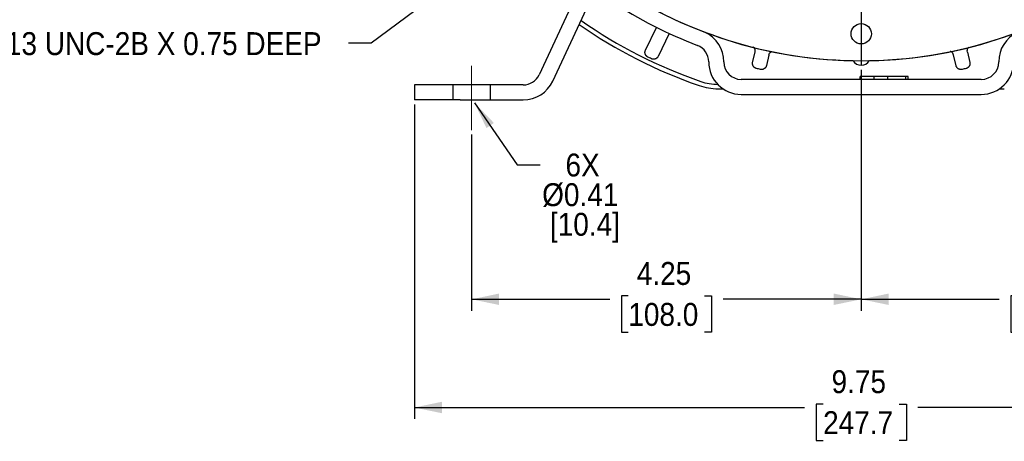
# Model space of a CAD drawing. Header units: inches. Extents: x 1.5 to 80, y 0 to 40.
# Tile 6 of 14: x 51.4 to 62.1, y 20.9 to 25.5. Entities that reach past the tile are written whole.
import ezdxf

# ---------------------------------------------------------------- set-up
doc = ezdxf.new("R2010")
doc.units = ezdxf.units.IN
doc.header["$MEASUREMENT"] = 0
for name, pattern in [('SLD-Center', [1.45, 0.7, -0.25, 0.25, -0.25]), ('SLD-Dashed', [0.45, 0.3, -0.15]), ('SLD-Solid', [0])]:
    doc.linetypes.add(name, pattern=pattern)
doc.layers.add('HIDDEN', color=104, linetype='SLD-Dashed')
doc.layers.add('SLD-0', color=7, linetype='Continuous')
doc.styles.add('SLDTEXTSTYLE0', font='GOTHIC.TTF', dxfattribs={"width": 0.913})
doc.styles.get("Standard").update_dxf_attribs({"font": 'GOTHIC.TTF'})
doc.dimstyles.new('SLDDIMSTYLE2', dxfattribs={"dimtxt": 0.25, "dimasz": 0.3, "dimexe": 0, "dimexo": 0.0625, "dimgap": 0.0625, "dimtad": 0, "dimtih": 1, "dimtoh": 1, "dimrnd": 1e-09, "dimzin": 12, "dimdsep": 46, "dimtxsty": 'SLDTEXTSTYLE0', "dimsah": 1, "dimcen": 0.09, "dimadec": 0, "dimazin": 3, "dimtfac": 1, "dimtofl": 0, "dimtmove": 0, "dimatfit": 3, "dimfxl": 0, "dimfrac": 2, "dimtolj": 1, "dimtzin": 12, "dimarcsym": 0})
doc.dimstyles.new('SLDDIMSTYLE3', dxfattribs={"dimtxt": 0.18, "dimasz": 0.3, "dimexe": 0, "dimexo": 0.0625, "dimgap": 0, "dimtad": 0, "dimtih": 1, "dimtoh": 1, "dimdec": 0, "dimrnd": 1e-09, "dimzin": 0, "dimdsep": 46, "dimtxsty": 'Standard', "dimsah": 1, "dimcen": 0.09, "dimadec": 0, "dimazin": 0, "dimtfac": 0.3, "dimtdec": 0, "dimtofl": 0, "dimtmove": 0, "dimatfit": 3, "dimfxl": 0, "dimfrac": 2, "dimtolj": 1, "dimtzin": 0, "dimarcsym": 0})
doc.dimstyles.new('SLDDIMSTYLE5', dxfattribs={"dimtxt": 0.25, "dimasz": 0.3, "dimexe": 0, "dimexo": 0.0625, "dimgap": 0.0625, "dimtad": 0, "dimtih": 1, "dimtoh": 1, "dimdec": 4, "dimzin": 4, "dimdsep": 46, "dimtxsty": 'SLDTEXTSTYLE0', "dimsah": 1, "dimcen": 0.09, "dimazin": 1, "dimtfac": 1, "dimtofl": 0, "dimtmove": 0, "dimatfit": 3, "dimfxl": 0, "dimfrac": 2, "dimtolj": 1, "dimtzin": 12, "dimarcsym": 0})
doc.dimstyles.new('SLDDIMSTYLE6', dxfattribs={"dimtxt": 0.25, "dimasz": 0.3, "dimexe": 0, "dimexo": 0.0625, "dimgap": 0.0625, "dimtad": 0, "dimtih": 1, "dimtoh": 1, "dimrnd": 1e-09, "dimzin": 12, "dimdsep": 46, "dimtxsty": 'SLDTEXTSTYLE0', "dimsah": 1, "dimcen": 0, "dimadec": 0, "dimazin": 3, "dimtfac": 1, "dimtofl": 0, "dimtmove": 0, "dimatfit": 3, "dimfxl": 0, "dimfrac": 2, "dimtolj": 1, "dimtzin": 12, "dimarcsym": 0})

# ---------------------------------------------------------------- blocks, each defined once
blk = doc.blocks.new('_D_13')
at = {"layer": 'SLD-0'}
for p, q in [((60.577, 24.958), (60.577, 22.33)), ((64.827, 24.252), (64.827, 22.33)), ((60.577, 22.455), (62.083, 22.455)), ((62.286, 22.492), (62.21, 22.492)), ((62.21, 22.492), (62.21, 22.095)), ((63.117, 22.492), (63.194, 22.492)), ((63.194, 22.492), (63.194, 22.095)), ((64.827, 22.455), (63.32, 22.455)), ((62.21, 22.095), (62.286, 22.095)), ((63.194, 22.095), (63.117, 22.095))]:
    blk.add_line(p, q, dxfattribs=at)
for points in [[(60.577, 22.455), (60.877, 22.393), (60.877, 22.518)], [(64.827, 22.455), (64.527, 22.518), (64.527, 22.393)]]:
    blk.add_solid(points, dxfattribs=at)
at = {"layer": 'SLD-0', "char_height": 0.25, "attachment_point": 1, "style": 'SLDTEXTSTYLE0'}
for s, insert in [('4.25', (62.378, 22.862)), ('108.0', (62.286, 22.415))]:
    blk.add_mtext(s, dxfattribs=dict(at, insert=insert))
blk = doc.blocks.new('_D_14')
at = {"layer": 'SLD-0'}
for p, q in [((60.577, 24.958), (60.577, 22.33)), ((56.327, 24.252), (56.327, 22.33)), ((56.327, 22.455), (57.833, 22.455)), ((58.036, 22.492), (57.96, 22.492)), ((57.96, 22.492), (57.96, 22.095)), ((58.867, 22.492), (58.944, 22.492)), ((58.944, 22.492), (58.944, 22.095)), ((60.577, 22.455), (59.07, 22.455)), ((57.96, 22.095), (58.036, 22.095)), ((58.944, 22.095), (58.867, 22.095))]:
    blk.add_line(p, q, dxfattribs=at)
for points in [[(56.327, 22.455), (56.627, 22.393), (56.627, 22.518)], [(60.577, 22.455), (60.277, 22.518), (60.277, 22.393)]]:
    blk.add_solid(points, dxfattribs=at)
at = {"layer": 'SLD-0', "char_height": 0.25, "attachment_point": 1, "style": 'SLDTEXTSTYLE0'}
for s, insert in [('4.25', (58.128, 22.862)), ('108.0', (58.036, 22.415))]:
    blk.add_mtext(s, dxfattribs=dict(at, insert=insert))
blk = doc.blocks.new('_D_16')
at = {"layer": 'SLD-0'}
for p, q in [((60.577, 34.807), (60.577, 36.694)), ((57.978, 32.481), (55.76, 34.699))]:
    blk.add_line(p, q, dxfattribs=at)
for start, end in [(90, 103.6524), (120.1718, 135)]:
    blk.add_arc((60.577, 29.882), 6.686, start, end, dxfattribs=at)
for points in [[(60.577, 36.569), (60.275, 36.624), (60.278, 36.499)], [(55.849, 34.61), (56.109, 34.772), (56.022, 34.863)]]:
    blk.add_solid(points, dxfattribs=at)
at = {"layer": 'SLD-0', "char_height": 0.25, "attachment_point": 1, "style": 'SLDTEXTSTYLE0'}
for s, insert in [('45.00°', (57.536, 36.379)), ('EQ. SPACED', (57.037, 35.982))]:
    blk.add_mtext(s, dxfattribs=dict(at, insert=insert))
blk = doc.blocks.new('_D_18')
at = {"layer": 'SLD-0'}
for p, q in [((55.702, 24.581), (55.702, 21.149)), ((65.452, 24.581), (65.452, 21.149)), ((55.702, 21.274), (59.958, 21.274)), ((60.161, 21.311), (60.085, 21.311)), ((60.085, 21.311), (60.085, 20.914)), ((60.992, 21.311), (61.069, 21.311)), ((61.069, 21.311), (61.069, 20.914)), ((65.452, 21.274), (61.195, 21.274)), ((60.085, 20.914), (60.161, 20.914)), ((61.069, 20.914), (60.992, 20.914))]:
    blk.add_line(p, q, dxfattribs=at)
for points in [[(55.702, 21.274), (56.002, 21.212), (56.002, 21.337)], [(65.452, 21.274), (65.152, 21.337), (65.152, 21.212)]]:
    blk.add_solid(points, dxfattribs=at)
at = {"layer": 'SLD-0', "char_height": 0.25, "attachment_point": 1, "style": 'SLDTEXTSTYLE0'}
for s, insert in [('9.75', (60.253, 21.681)), ('247.7', (60.161, 21.234))]:
    blk.add_mtext(s, dxfattribs=dict(at, insert=insert))
blk = doc.blocks.new('_D_22')
at = {"layer": 'SLD-0'}
for p, q in [((57.813, 27.17), (55.232, 25.249)), ((55.232, 25.249), (54.982, 25.249))]:
    blk.add_line(p, q, dxfattribs=at)
blk.add_solid([(57.813, 27.17), (57.535, 27.041), (57.61, 26.941)], dxfattribs=at)
at = {"layer": 'SLD-0', "insert": (50.262, 25.37), "char_height": 0.25, "attachment_point": 1, "style": 'SLDTEXTSTYLE0'}
blk.add_mtext('4X 1/2-13 UNC-2B X 0.75 DEEP', dxfattribs=at)
blk = doc.blocks.new('_D_26')
at = {"layer": 'SLD-0'}
for p, q in [((60.722, 36.381), (68.851, 36.381)), ((68.726, 36.381), (68.726, 30.917)), ((68.31, 30.543), (68.234, 30.543)), ((68.234, 30.543), (68.234, 30.146)), ((69.141, 30.543), (69.217, 30.543)), ((69.217, 30.543), (69.217, 30.146)), ((68.234, 30.146), (68.31, 30.146)), ((68.726, 24.631), (68.726, 30.095)), ((69.217, 30.146), (69.141, 30.146)), ((65.502, 24.631), (68.851, 24.631))]:
    blk.add_line(p, q, dxfattribs=at)
for points in [[(68.726, 36.381), (68.663, 36.081), (68.788, 36.081)], [(68.726, 24.631), (68.788, 24.931), (68.663, 24.931)]]:
    blk.add_solid(points, dxfattribs=at)
at = {"layer": 'SLD-0', "char_height": 0.25, "attachment_point": 1, "style": 'SLDTEXTSTYLE0'}
for s, insert in [('11.75', (68.31, 30.913)), ('298.5', (68.31, 30.465))]:
    blk.add_mtext(s, dxfattribs=dict(at, insert=insert))
blk = doc.blocks.new('SW_NOTE_4')
at = {"layer": 'SLD-0', "color": 0, "char_height": 0.25, "attachment_point": 1, "style": 'SLDTEXTSTYLE0'}
for s, insert in [('   6X ', (0.023, 0.122)), ('Ø0.41 ', (0.023, -0.202)), (' [10.4]', (0.023, -0.525))]:
    blk.add_mtext(s, dxfattribs=dict(at, insert=insert))
blk = doc.blocks.new('SW_CENTERMARKSYMBOL_5')
at = {"layer": 'SLD-0', "color": 0}
for p, q in [((0, 0.2), (0, 4.875)), ((-0.2, 0), (-4.875, 0)), ((0, 0), (-0.1, 0)), ((0, 0), (0, 0.1)), ((0, 0), (0, -0.1)), ((0, 0), (0.1, 0)), ((0.2, 0), (4.875, 0)), ((0, -0.2), (0, -4.875))]:
    blk.add_line(p, q, dxfattribs=at)

msp = doc.modelspace()

# ---------------------------------------------------------------- linework, layer by layer
at = {"color": 40, "linetype": 'SLD-Center', "lineweight": 18}
msp.add_line((56.32672, 24.30163), (56.32672, 25.13014), dxfattribs=at)
at = {"layer": 'HIDDEN'}
for p, q in [((56.12172, 24.79789), (56.12172, 24.63389)), ((56.53172, 24.63389), (56.53172, 24.79789))]:
    msp.add_line(p, q, dxfattribs=at)
at = {"layer": 'SLD-0', "linetype": 'SLD-Solid', "lineweight": 25}
for p, q in [((57.43017, 25.69328), (57.0624, 24.90459)), ((57.21103, 24.83528), (57.5788, 25.62397)), ((58.22298, 25.17223), (58.34347, 25.42244)), ((58.4822, 25.35561), (58.36171, 25.10542)), ((59.3924, 25.03955), (59.41829, 25.15295)), ((61.73516, 25.15295), (61.76104, 25.03955)), ((58.91272, 25.04779), (58.91272, 25.04489)), ((59.07672, 25.04489), (59.07672, 25.04779)), ((59.56841, 25.11868), (59.54253, 25.00528)), ((61.61092, 25.00528), (61.58503, 25.11868)), ((62.07672, 25.04779), (62.07672, 25.04489)), ((61.88672, 24.85489), (59.26672, 24.85489)), ((60.5639, 24.85489), (60.5639, 24.88489)), ((60.71705, 24.85489), (60.71705, 24.88489)), ((60.84299, 24.88489), (60.82652, 24.88489)), ((60.86519, 24.85489), (60.86519, 24.88489)), ((61.0624, 24.88489), (60.86519, 24.88489)), ((61.0624, 24.85489), (61.0624, 24.88489)), ((61.08954, 24.88489), (61.0624, 24.88489)), ((61.08954, 24.85489), (61.08954, 24.88489)), ((55.70172, 24.79489), (55.70172, 24.63089)), ((56.20172, 24.79489), (55.70172, 24.79489)), ((56.8902, 24.79489), (56.20172, 24.79489)), ((59.0159, 24.75239), (59.06733, 24.75239)), ((62.08612, 24.75239), (62.13755, 24.75239)), ((56.20172, 24.63089), (55.70172, 24.63089)), ((56.20172, 24.63089), (56.8902, 24.63089)), ((59.26672, 24.69089), (61.88672, 24.69089))]:
    msp.add_line(p, q, dxfattribs=at)
msp.add_circle((60.57672, 25.35239), 0.1105, dxfattribs=at)
for centre, radius, start, end in [((60.57672, 29.88239), 4.824, 271.069013, 308.871545), ((60.57672, 29.88239), 4.825, 233.66975, 306.33025), ((60.57672, 29.88239), 4.824, 233.726362, 268.930987), ((60.57672, 29.88089), 4.9865, 236.915538, 249.012942), ((60.57672, 29.88239), 5.345, 235.117514, 250.870918), ((60.57672, 29.88239), 5.393, 235.206344, 250.870918), ((58.72272, 25.04779), 0.354, 0, 64.658937), ((62.43072, 25.04779), 0.354, 115.341063, 180), ((58.72272, 25.04779), 0.19, 0, 69.012942), ((59.26672, 25.04489), 0.354, 180, 270), ((59.26672, 25.04489), 0.19, 180, 270), ((60.57672, 25.11347), 0.10508, 211.077117, 328.922883), ((61.88672, 25.04489), 0.19, 270, 0), ((61.88672, 25.04489), 0.354, 270, 0), ((56.8902, 24.98489), 0.19, 270, 335), ((56.8902, 24.98489), 0.354, 270, 335), ((59.0159, 25.38239), 0.582, 250.870918, 270), ((59.0159, 25.38239), 0.63, 250.870918, 270)]:
    msp.add_arc(centre, radius, start, end, dxfattribs=at)
for points, knots in [([(58.24844, 25.09893), (58.24703, 25.09966), (58.2442, 25.10112), (58.2402, 25.10379), (58.2364, 25.10679), (58.23288, 25.11014), (58.22966, 25.11378), (58.2268, 25.11767), (58.22431, 25.12176), (58.22221, 25.12598), (58.22022, 25.13104), (58.21847, 25.13732), (58.2174, 25.14516), (58.21757, 25.15391), (58.2192, 25.16322), (58.2217, 25.16918), (58.22298, 25.17223)], [0, 0, 0, 0, 0.05515366, 0.11098933, 0.16727226, 0.22375515, 0.28018424, 0.33630566, 0.39187193, 0.44664798, 0.50041638, 0.58109153, 0.67320297, 0.77528636, 0.88515789, 1, 1, 1, 1]), ([(59.41829, 25.15295), (59.41912, 25.16063), (59.42077, 25.17597), (59.41346, 25.19673), (59.40388, 25.20592), (59.39986, 25.20978)], [0, 0, 0, 0, 0.36800967, 0.734803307, 1, 1, 1, 1]), ([(59.56841, 25.11868), (59.57102, 25.12589), (59.57624, 25.14029), (59.58886, 25.15394), (59.598, 25.15727), (59.59993, 25.15797)], [0, 0, 0, 0, 0.44124921, 0.88217518, 1, 1, 1, 1]), ([(61.58503, 25.11868), (61.58244, 25.12594), (61.57725, 25.14044), (61.56296, 25.1551), (61.55188, 25.15886), (61.5481, 25.16015)], [0, 0, 0, 0, 0.397629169, 0.793936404, 1, 1, 1, 1]), ([(61.73516, 25.15295), (61.73434, 25.16061), (61.73271, 25.17592), (61.73954, 25.19589), (61.74841, 25.20452), (61.75175, 25.20777)], [0, 0, 0, 0, 0.383921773, 0.767568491, 1, 1, 1, 1]), ([(58.36171, 25.10542), (58.36103, 25.10407), (58.35966, 25.10139), (58.35721, 25.09764), (58.35455, 25.09415), (58.35169, 25.09096), (58.34869, 25.08809), (58.3456, 25.08555), (58.34247, 25.08333), (58.33936, 25.08143), (58.3363, 25.07982), (58.33334, 25.07848), (58.32877, 25.07673), (58.3223, 25.07499), (58.31374, 25.07407), (58.30504, 25.07452), (58.29649, 25.07626), (58.29117, 25.07851), (58.28853, 25.07962)], [0, 0, 0, 0, 0.05271198, 0.1047487, 0.15580935, 0.20560871, 0.2538835, 0.30039731, 0.3449438, 0.38734826, 0.42746766, 0.46518936, 0.50042879, 0.59777594, 0.69781326, 0.79916764, 0.90037552, 1, 1, 1, 1]), ([(59.43353, 24.97375), (59.43199, 24.97415), (59.42891, 24.97495), (59.42442, 24.97666), (59.42005, 24.97875), (59.41586, 24.98123), (59.41192, 24.98406), (59.40826, 24.98721), (59.40493, 24.99064), (59.40195, 24.99429), (59.39888, 24.99878), (59.39578, 25.00451), (59.39299, 25.01192), (59.39121, 25.02049), (59.39073, 25.02993), (59.39184, 25.0363), (59.3924, 25.03955)], [0, 0, 0, 0, 0.05515267, 0.11098733, 0.16726936, 0.22375157, 0.2801803, 0.3363018, 0.3918687, 0.44664598, 0.5004163, 0.58109509, 0.67320769, 0.77529027, 0.88515984, 1, 1, 1, 1]), ([(61.76104, 25.03955), (61.76134, 25.03807), (61.76194, 25.03512), (61.76238, 25.03066), (61.76247, 25.02627), (61.76222, 25.022), (61.76166, 25.01788), (61.76083, 25.01397), (61.75977, 25.01029), (61.75852, 25.00686), (61.75714, 25.00369), (61.75566, 25.0008), (61.75318, 24.99659), (61.7492, 24.99119), (61.74309, 24.98513), (61.73601, 24.98006), (61.72824, 24.97609), (61.72268, 24.97453), (61.71992, 24.97375)], [0, 0, 0, 0, 0.05271115, 0.1047469, 0.15580656, 0.20560502, 0.25387912, 0.30039253, 0.34493899, 0.38734387, 0.42746418, 0.46518731, 0.50042871, 0.59777884, 0.69781712, 0.79917092, 0.90037729, 1, 1, 1, 1]), ([(59.54253, 25.00528), (59.54216, 25.00382), (59.54142, 25.0009), (59.53988, 24.9967), (59.53806, 24.9927), (59.53598, 24.98896), (59.53369, 24.98549), (59.53124, 24.98233), (59.52869, 24.97947), (59.52608, 24.97692), (59.52345, 24.97467), (59.52087, 24.97271), (59.51681, 24.96999), (59.51088, 24.96686), (59.50274, 24.96404), (59.49416, 24.96255), (59.48544, 24.96234), (59.47975, 24.96335), (59.47693, 24.96384)], [0, 0, 0, 0, 0.05271115, 0.10474691, 0.15580657, 0.20560503, 0.25387913, 0.30039254, 0.344939, 0.38734387, 0.42746418, 0.46518732, 0.50042871, 0.59777884, 0.69781713, 0.79917092, 0.90037729, 1, 1, 1, 1]), ([(61.67652, 24.96384), (61.67496, 24.96354), (61.67184, 24.96292), (61.66704, 24.96251), (61.6622, 24.96249), (61.65736, 24.96292), (61.65258, 24.96376), (61.64791, 24.96501), (61.64342, 24.96666), (61.63915, 24.96865), (61.63444, 24.97136), (61.62916, 24.97518), (61.62343, 24.98065), (61.61811, 24.9876), (61.61358, 24.99589), (61.61182, 25.00211), (61.61092, 25.00528)], [0, 0, 0, 0, 0.05515267, 0.11098733, 0.16726935, 0.22375156, 0.28018029, 0.3363018, 0.3918687, 0.44664598, 0.5004163, 0.58109509, 0.67320768, 0.77529026, 0.88515984, 1, 1, 1, 1]), ([(60.71705, 24.88489), (60.71006, 24.88489), (60.6963, 24.88489), (60.67619, 24.88489), (60.65718, 24.88489), (60.6392, 24.88489), (60.62278, 24.88489), (60.60794, 24.88489), (60.595, 24.88489), (60.5839, 24.88489), (60.57508, 24.88489), (60.56857, 24.88489), (60.56467, 24.88489), (60.56416, 24.88489), (60.5639, 24.88489)], [0, 0, 0, 0, 0.08599012, 0.16910844, 0.25052858, 0.3322557, 0.41357637, 0.49412615, 0.57630593, 0.66071267, 0.74612727, 0.83001499, 0.91441973, 1, 1, 1, 1]), ([(60.86519, 24.88489), (60.86505, 24.88489), (60.86478, 24.88489), (60.86271, 24.88489), (60.85945, 24.88489), (60.8547, 24.88489), (60.84862, 24.88489), (60.84135, 24.88489), (60.83249, 24.88489), (60.8226, 24.88489), (60.81164, 24.88489), (60.80001, 24.88489), (60.78772, 24.88489), (60.77478, 24.88489), (60.76122, 24.88489), (60.74704, 24.88489), (60.73223, 24.88489), (60.72216, 24.88489), (60.71705, 24.88489)], [0, 0, 0, 0, 0.0652308, 0.1284049, 0.19006707, 0.25094337, 0.31154583, 0.3728628, 0.43502367, 0.49907172, 0.56309108, 0.62551011, 0.68668004, 0.7472825, 0.8085635, 0.8707421, 0.93434095, 1, 1, 1, 1])]:
    msp.add_open_spline(points, degree=3, knots=knots, dxfattribs=at)
for points in [[(58.28853, 25.07962), (58.27514, 25.086), (58.26177, 25.09244), (58.24844, 25.09893)], [(59.47693, 24.96384), (59.46245, 24.96708), (59.44798, 24.97038), (59.43353, 24.97375)], [(61.71992, 24.97375), (61.70547, 24.97038), (61.691, 24.96708), (61.67652, 24.96384)]]:
    msp.add_open_spline(points, degree=3, dxfattribs=at)

# ---------------------------------------------------------------- block references
at = {"layer": 'SLD-0'}
for name, p in [('SW_CENTERMARKSYMBOL_5', (60.57672, 29.88239)), ('SW_NOTE_4', (57.07311, 23.9235))]:
    msp.add_blockref(name, p, dxfattribs=at)

# ---------------------------------------------------------------- dimensions: what is measured, and where the dimension line sits
dim = msp.add_angular_dim_2l(base=(59.78201, 36.52121), line1=((60.57672, 34.75712), (60.57672, 25.00765)), line2=((60.57672, 29.88239), (58.01346, 32.44565)), text='<>\\PEQ. SPACED', dimstyle='SLDDIMSTYLE5', dxfattribs=at)
dim.commit()
dim.dimension.update_dxf_attribs({"geometry": '_D_16', "text_midpoint": (58.01802, 36.05965), "dimtype": 162})
dim = msp.add_linear_dim(base=(68.72566, 24.63089), p1=(60.67172, 36.38139), p2=(65.45172, 24.63089), angle=90, dimstyle='SLDDIMSTYLE2', dxfattribs=at)
dim.commit()
dim.dimension.update_dxf_attribs({"geometry": '_D_26', "text_midpoint": (68.72566, 30.50614), "dimtype": 160})
dim = msp.add_diameter_dim_2p(p1=(58.214, 27.4684), p2=(57.81292, 27.16985), text='4X 1/2-13 UNC-2B X 0.75 DEEP', dimstyle='SLDDIMSTYLE6', override={"dimpost": '<>'}, dxfattribs=at)
dim.commit()
dim.dimension.update_dxf_attribs({"geometry": '_D_22', "text_midpoint": (52.62198, 25.24877), "dimtype": 163})
for base, p1, p2, picture, middle in [((60.57672, 22.45535), (56.32672, 24.30163), (60.57672, 25.00765), '_D_14', (58.45172, 22.45535)), ((60.57672, 22.45535), (64.82672, 24.30163), (60.57672, 25.00765), '_D_13', (62.70172, 22.45535)), ((65.45172, 21.27425), (55.70172, 24.63089), (65.45172, 24.63089), '_D_18', (60.57672, 21.27425))]:
    dim = msp.add_linear_dim(base=base, p1=p1, p2=p2, dimstyle='SLDDIMSTYLE2', dxfattribs=at)
    dim.commit()
    dim.dimension.update_dxf_attribs({"geometry": picture, "text_midpoint": middle, "dimtype": 160})

# ---------------------------------------------------------------- leaders
msp.add_leader([(56.35874, 24.59847), (56.82311, 23.9235), (57.07311, 23.9235)], dimstyle='SLDDIMSTYLE3', dxfattribs=at)

doc.saveas('drawing.dxf')
